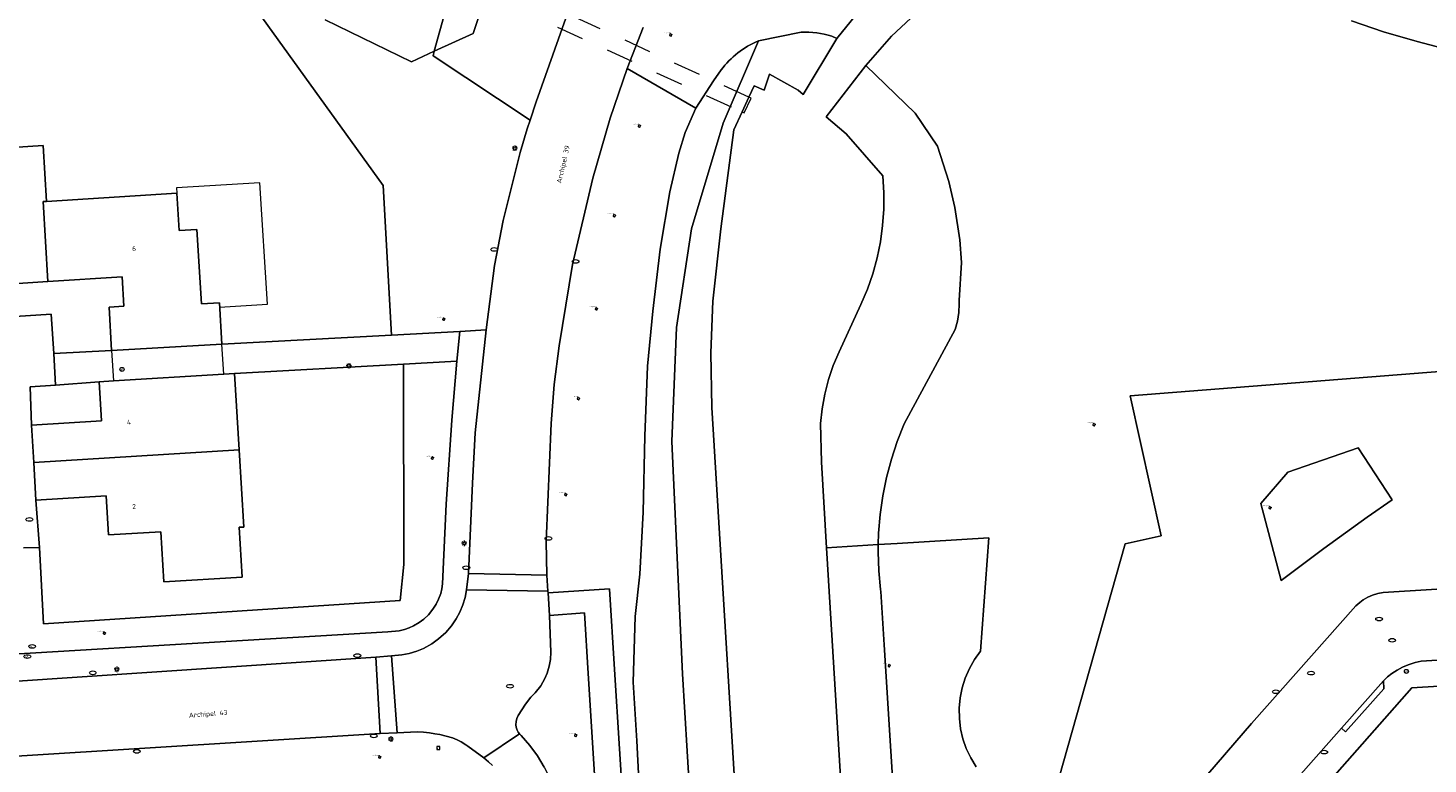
# Model space of a CAD drawing. Header units: metres. Extents: x 162098 to 162858, y 502351 to 503184.
# Tile 24 of 94: x 162390 to 162493, y 502440 to 502494. Entities that reach past the tile are written whole.
import ezdxf
from ezdxf.enums import TextEntityAlignment as Align

# ---------------------------------------------------------------- set-up
doc = ezdxf.new("R2010")
doc.units = ezdxf.units.M
doc.linetypes.add('ZZ-HIDDEN-SO', pattern=[4, 2, -2])
for name, color, linetype, lineweight in [('B-PV-GK-BESCHOEIING-G', 252, 'GK-BESCHOEIING-SO', 13), ('B-PV-IE-MEUBILAIR-S', 252, 'Continuous', 13), ('B-PV-KW-KUNSTWERK_DUIKER-GV', 252, 'ZZ-HIDDEN-SO', 13), ('B-PV-OG-BEBOUWING-GV', 7, 'Continuous', 18), ('B-PV-OG-BEBOUWING-T18', 7, 'Continuous', 18), ('B-PV-OG-BEBOUWING_LUIFEL-GV', 7, 'Continuous', 18), ('B-PV-OG-TERREIN_BEGROEID-GV', 7, 'Continuous', 13), ('B-PV-OG-TERREIN_ERF-GV', 252, 'Continuous', 13), ('B-PV-OG-TOPOGRAFIE-T18', 7, 'Continuous', 18), ('B-PV-VH-GESLOTENVERHARDING_ASFALT-GV', 252, 'Continuous', 13), ('B-PV-VH-OPENVERHARDING_BETONELEMENT-GV', 252, 'Continuous', 13), ('B-PV-VH-OPENVERHARDING_BETONSTRAATSTEEN-GV', 252, 'Continuous', 13), ('B-PV-VH-OPENVERHARDING_TEGEL-GV', 252, 'Continuous', 13)]:
    doc.layers.add(name, color=color, linetype=linetype, lineweight=lineweight)
for name, color, linetype, lineweight, true_color in [('B-PV-GR-BEPLANTING_CULTUUR_BOSPLANTSOEN-GV', 7, 'Continuous', 13, 0x99cc00), ('B-PV-GR-BEPLANTING_CULTUUR_HEESTERS-GV', 7, 'Continuous', 13, 0x99cc00), ('B-PV-GR-BOOM-S', 7, 'Continuous', 13, 0x4c9900), ('B-PV-OG-WATER_GRACHT-GV', 7, 'Continuous', 13, 0x007299)]:
    doc.layers.add(name, color=color, linetype=linetype, lineweight=lineweight, true_color=true_color)
doc.styles.add('NLCS-ISO', font='NLCS-ISO.ttf')
doc.styles.add('NLCS-ISO-M200-T18', font='NLCS-ISO.ttf', dxfattribs={"height": 1.8})
doc.linetypes.add('GK-BESCHOEIING-SO', pattern='A,18,-3,[1,NLCS.SHX,S=0.6,R=0,X=0,Y=0],-3', length=24)

# ---------------------------------------------------------------- blocks, each defined once
blk = doc.blocks.new('SIE-MEUBILAIR_BORD_VERKEER-SO')
blk.add_lwpolyline([(-0.5625, -0.5625), (0.5625, -0.5625), (0.5625, 0.5625), (-0.5625, 0.5625)], close=True)
at = {"style": 'NLCS-ISO'}
blk.add_text('vb', height=0.75, dxfattribs=at).set_placement((0, 0), align=Align.MIDDLE_CENTER)
blk = doc.blocks.new('SIE-MEUBILAIR_PAAL_LICHTMAST-SO')
for points in [[(-0.62, 0), (-1, 0)], [(-0.71, 0.71), (-0.44, 0.44)], [(0, 1), (0, 0.62)], [(0.44, 0.44), (0.71, 0.71)], [(1, 0), (0.62, 0)], [(-0.71, -0.71), (-0.44, -0.44)], [(0, -0.62), (0, -1)], [(0.44, -0.44), (0.71, -0.71)]]:
    blk.add_lwpolyline(points)
blk.add_circle((0, 0), 0.5)
blk = doc.blocks.new('SIE-MEUBILAIR_PAAL_AFSLUITPAAL-SO')
blk.add_circle((0, 0), 0.75)
at = {"style": 'NLCS-ISO'}
blk.add_text('af', height=0.75, dxfattribs=at).set_placement((0, 0.05), align=Align.MIDDLE_CENTER)
blk = doc.blocks.new('SIE-MEUBILAIR_PUT_KOLK-SO')
blk.add_ellipse((0, 0), major_axis=(1.25, 0), ratio=0.54)
blk = doc.blocks.new('SIE-MEUBILAIR_PUT_RIOOLPUT-SO')
blk.add_ellipse((0, 0), major_axis=(1.25, 0), ratio=0.54)
blk = doc.blocks.new('SIE-MEUBILAIR_PUT_WATERLEIDINGPUT-SO')
blk.add_ellipse((0, 0), major_axis=(1.25, 0), ratio=0.54)
at = {"style": 'NLCS-ISO'}
blk.add_text('wl', height=0.75, dxfattribs=at).set_placement((-0.14, 0), align=Align.MIDDLE_CENTER)
blk = doc.blocks.new('SIE-MEUBILAIR_PUT_BRANDKRAAN-SO')
blk.add_ellipse((0, 0), major_axis=(1.25, 0), ratio=0.54)
blk = doc.blocks.new('SGR-BOOM_GBKN-SO')
for centre, start, end in [((-0.25, -0.1), 67.1244, 157.1244), ((-0.1, 0.25), 157.1244, 247.1244), ((-0.1, 0.25), 337.1244, 157.1244), ((0.25, 0.1), 247.1244, 337.1244), ((-0.25, -0.1), 157.1244, 337.1244), ((0.1, -0.25), 157.1244, 337.1244), ((0.1, -0.25), 337.1244, 67.1244)]:
    blk.add_arc(centre, 0.188, start, end)
at = {"extrusion": (0, 0, -1)}
blk.add_arc((-0.25, 0.1), 0.188, 22.8756, 202.8756, dxfattribs=at)
at = {"style": 'NLCS-ISO'}
blk.add_attdef('SOORT', text='', height=0.35, dxfattribs=at).set_placement((0, 0.75), align=Align.MIDDLE_RIGHT)

msp = doc.modelspace()

# ---------------------------------------------------------------- linework, layer by layer
at = {"layer": 'B-PV-GK-BESCHOEIING-G'}
for points in [[(162442.907, 502489.297), (162443.289, 502490.128), (162444.018, 502489.812), (162444.416, 502490.98), (162446.519, 502489.819), (162446.876, 502489.504)], [(162442.41, 502488.214), (162441.805, 502486.895), (162440.835, 502479.654), (162440.266, 502474.343), (162440.115, 502470.551), (162440.191, 502466.55), (162442.447, 502429.192), (162443.443, 502412.598), (162443.562, 502410.623), (162446.07, 502368.842)], [(162453.894, 502369.339), (162451.357, 502411.016), (162451.232, 502413.059), (162448.221, 502462.522), (162448.152, 502465.36), (162448.27, 502466.449), (162448.466, 502467.526), (162448.74, 502468.586), (162449.091, 502469.622), (162449.516, 502470.629), (162451.121, 502474.103), (162451.591, 502475.212), (162451.987, 502476.35), (162452.306, 502477.511), (162452.547, 502478.691), (162452.71, 502479.885), (162452.792, 502481.086), (162452.795, 502482.291), (162452.714, 502483.543), (162450.037, 502486.611), (162448.563, 502487.861)]]:
    msp.add_lwpolyline(points, dxfattribs=at)
at = {"layer": 'B-PV-GR-BEPLANTING_CULTUUR_BOSPLANTSOEN-GV'}
for points in [[(162404.161, 502499.408), (162416.08, 502482.83), (162416.684, 502471.848), (162421.7, 502472.124), (162423.622, 502472.23), (162424.234, 502476.955), (162424.886, 502480.244), (162426.127, 502485.251), (162426.652, 502486.981), (162426.857, 502487.602), (162419.74, 502492.335), (162419.83, 502492.665), (162418.145, 502491.889), (162411.816, 502494.962)], [(162411.816, 502494.962), (162418.145, 502491.889), (162419.83, 502492.665), (162420.946, 502496.74)], [(162455.854, 502496.089), (162453.371, 502493.782), (162451.473, 502491.632), (162455.094, 502488.138), (162456.726, 502485.706), (162457.572, 502483.115), (162457.996, 502481.207), (162458.365, 502478.835), (162458.486, 502477.173), (162458.322, 502474.395), (162458.333, 502474.15), (162458.309, 502473.506), (162458.205, 502472.87), (162458.024, 502472.253), (162454.289, 502465.341), (162454.284, 502465.333), (162453.782, 502464.055), (162453.354, 502462.746), (162453.001, 502461.414), (162452.727, 502460.064), (162452.532, 502458.7), (162452.416, 502457.328), (162452.394, 502456.488), (162453.766, 502456.572), (162460.49, 502456.978), (162459.881, 502448.672), (162459.442, 502448.057), (162459.07, 502447.398), (162458.77, 502446.704), (162458.544, 502445.982), (162458.396, 502445.241), (162458.328, 502444.488), (162458.339, 502443.732), (162458.43, 502442.981), (162458.599, 502442.244), (162458.846, 502441.529), (162459.167, 502440.844), (162459.558, 502440.197)], [(162495.628, 502492.398), (162491.902, 502493.377), (162489.442, 502494.097), (162487.106, 502494.905)], [(162465.326, 502438.21), (162470.499, 502456.554), (162473.126, 502457.136), (162470.856, 502467.387), (162515.955, 502470.936)]]:
    msp.add_lwpolyline(points, dxfattribs=at)
for points in [[(162448.563, 502487.861), (162450.037, 502486.611), (162452.714, 502483.543), (162452.795, 502482.291), (162452.792, 502481.086), (162452.71, 502479.885), (162452.547, 502478.691), (162452.306, 502477.511), (162451.987, 502476.35), (162451.591, 502475.212), (162451.121, 502474.103), (162449.516, 502470.629), (162449.091, 502469.622), (162448.74, 502468.586), (162448.466, 502467.526), (162448.27, 502466.449), (162448.152, 502465.36), (162448.221, 502462.522), (162448.602, 502456.258), (162452.394, 502456.488), (162452.416, 502457.328), (162452.532, 502458.7), (162452.727, 502460.064), (162453.001, 502461.414), (162453.354, 502462.746), (162453.782, 502464.055), (162454.284, 502465.333), (162454.289, 502465.341), (162458.024, 502472.253), (162458.205, 502472.87), (162458.309, 502473.506), (162458.333, 502474.15), (162458.322, 502474.395), (162458.486, 502477.173), (162458.365, 502478.835), (162457.996, 502481.207), (162457.572, 502483.115), (162456.726, 502485.706), (162455.094, 502488.138), (162451.473, 502491.632)], [(162487.581, 502463.579), (162482.439, 502461.806), (162480.446, 502459.507), (162481.93, 502453.845), (162485.067, 502456.202), (162488.252, 502458.494), (162490.073, 502459.761)]]:
    msp.add_lwpolyline(points, close=True, dxfattribs=at)
at = {"layer": 'B-PV-GR-BEPLANTING_CULTUUR_HEESTERS-GV'}
for points in [[(162376.242, 502447.698), (162416.411, 502450.097), (162417.258, 502450.167), (162417.652, 502450.264), (162417.989, 502450.382), (162418.302, 502450.524), (162418.719, 502450.768), (162419.051, 502451.018), (162419.393, 502451.341), (162419.726, 502451.747), (162419.968, 502452.129), (162420.139, 502452.475), (162420.298, 502452.91), (162420.385, 502453.256), (162420.442, 502453.619), (162420.689, 502459.461), (162421.124, 502465.617), (162421.492, 502469.935), (162417.576, 502469.721), (162417.606, 502455.037), (162417.325, 502452.386), (162391.16, 502450.69), (162390.884, 502456.281), (162389.694, 502456.254)], [(162424.088, 502440.296), (162423.809, 502440.559), (162423.471, 502440.84), (162422.299, 502441.702), (162422.148, 502441.804), (162421.793, 502442.015), (162421.509, 502442.16), (162421.162, 502442.31), (162420.229, 502442.55), (162419.876, 502442.623), (162419.484, 502442.68), (162419.039, 502442.727), (162418.583, 502442.756), (162417.098, 502442.677), (162415.868, 502442.63), (162380.917, 502440.452)]]:
    msp.add_lwpolyline(points, dxfattribs=at)
at = {"layer": 'B-PV-KW-KUNSTWERK_DUIKER-GV'}
msp.add_lwpolyline([(162421.597, 502497.773), (162442.41, 502488.214), (162442.564, 502488.143), (162443.061, 502489.226), (162442.907, 502489.297), (162422.094, 502498.856)], close=True, dxfattribs=at)
at = {"layer": 'B-PV-OG-BEBOUWING-GV'}
for points in [[(162386.305, 502473.018), (162389.079, 502473.208), (162388.931, 502475.604), (162391.495, 502475.774), (162391.133, 502481.644), (162391.393, 502481.66), (162391.14, 502485.753), (162385.511, 502485.38)], [(162395.987, 502473.903), (162396.164, 502470.726), (162404.252, 502471.18), (162404.066, 502474.222), (162402.759, 502474.14), (162402.425, 502479.599), (162401.117, 502479.517), (162400.949, 502482.261), (162391.393, 502481.66), (162391.133, 502481.644), (162391.495, 502475.774), (162396.934, 502476.133), (162397.068, 502473.963)], [(162405.512, 502463.433), (162405.175, 502469.042), (162404.386, 502468.994), (162396.3, 502468.499), (162395.255, 502468.429), (162395.427, 502465.564), (162390.286, 502465.255), (162390.451, 502462.51)], [(162390.616, 502459.755), (162395.757, 502460.064), (162395.929, 502457.2), (162399.783, 502457.424), (162400.003, 502453.761), (162405.733, 502454.094), (162405.513, 502457.758), (162405.852, 502457.778), (162405.512, 502463.433), (162390.451, 502462.51)]]:
    msp.add_lwpolyline(points, close=True, dxfattribs=at)
at = {"layer": 'B-PV-OG-BEBOUWING_LUIFEL-GV'}
msp.add_lwpolyline([(162400.926, 502482.644), (162400.949, 502482.261), (162401.117, 502479.517), (162402.425, 502479.599), (162402.759, 502474.14), (162404.066, 502474.222), (162404.086, 502473.897), (162407.591, 502474.111), (162407.046, 502483.018)], close=True, dxfattribs=at)
for points in [[(162404.252, 502471.18), (162396.164, 502470.726)], [(162404.386, 502468.994), (162404.252, 502471.18)], [(162396.164, 502470.726), (162396.3, 502468.499)], [(162396.3, 502468.499), (162404.386, 502468.994)]]:
    msp.add_lwpolyline(points, dxfattribs=at)
at = {"layer": 'B-PV-OG-TERREIN_BEGROEID-GV'}
for points in [[(162421.933, 502498.93), (162422.094, 502498.856), (162421.597, 502497.773), (162421.444, 502497.843), (162420.946, 502496.74), (162419.83, 502492.665), (162422.67, 502493.972), (162424.645, 502499.863), (162425.016, 502516.559), (162375.359, 502538.151), (162363.213, 502543.433), (162340.979, 502554.199), (162322.156, 502563.268), (162311.937, 502571.233), (162298.734, 502576.971), (162298.078, 502575.462), (162311.586, 502569.377), (162321.183, 502562.105), (162362.436, 502542.61), (162403.53, 502524.727), (162423.99, 502515.74), (162422.381, 502499.922)], [(162433.697, 502514.298), (162425.016, 502516.559), (162424.645, 502499.863), (162422.67, 502493.972), (162419.83, 502492.665), (162419.74, 502492.335), (162426.857, 502487.602), (162427.307, 502488.964), (162429.895, 502496.268), (162430.658, 502498.314), (162431.659, 502500.661), (162433.116, 502503.969), (162433.357, 502504.535), (162433.832, 502506.54), (162434.096, 502508.584), (162434.145, 502510.644), (162433.978, 502512.698)], [(162490.073, 502459.761), (162488.252, 502458.494), (162485.067, 502456.202), (162481.93, 502453.845), (162480.446, 502459.507), (162482.439, 502461.806), (162487.581, 502463.579)]]:
    msp.add_lwpolyline(points, close=True, dxfattribs=at)
for points in [[(162448.981, 502493.775), (162449.359, 502493.607), (162451.033, 502495.691)], [(162435.148, 502494.404), (162433.976, 502491.409), (162439.009, 502488.486), (162440.315, 502490.487), (162440.873, 502491.297)], [(162446.74, 502494.061), (162443.596, 502493.421), (162441.004, 502487.406), (162438.693, 502479.655), (162437.591, 502472.401), (162437.243, 502464.044), (162438.022, 502447.019), (162438.364, 502441.35), (162440.121, 502412.676), (162440.12, 502412.401), (162440.164, 502410.452), (162440.238, 502410.148), (162442.732, 502368.63)], [(162446.07, 502368.842), (162443.562, 502410.623), (162443.443, 502412.598), (162442.447, 502429.192), (162440.191, 502466.55), (162440.115, 502470.551), (162440.266, 502474.343), (162440.835, 502479.654), (162441.805, 502486.895), (162442.41, 502488.214), (162442.907, 502489.297), (162443.289, 502490.128), (162444.018, 502489.812), (162444.416, 502490.98), (162446.519, 502489.819), (162446.876, 502489.504), (162449.359, 502493.607), (162448.981, 502493.775)], [(162443.596, 502493.421), (162446.74, 502494.061)], [(162440.121, 502412.676), (162438.364, 502441.35), (162438.022, 502447.019), (162437.243, 502464.044), (162437.591, 502472.401), (162438.693, 502479.655), (162441.004, 502487.406), (162443.596, 502493.421)], [(162435.115, 502433.466), (162434.679, 502442.091), (162434.423, 502446.402), (162434.561, 502451.22), (162434.897, 502454.313), (162435.151, 502458.857), (162435.267, 502464.437), (162435.476, 502469.568), (162435.849, 502473.612), (162436.391, 502478.147), (162437.099, 502482.346), (162437.763, 502485.193), (162438.219, 502486.7), (162439.009, 502488.486), (162433.976, 502491.409), (162432.737, 502487.767), (162431.467, 502483.365), (162429.969, 502477.039), (162428.98, 502471.06), (162428.608, 502468.229), (162428.395, 502465.363), (162428.041, 502456.706), (162428.073, 502454.247), (162428.165, 502453.083), (162428.173, 502452.942), (162432.689, 502453.246), (162433.048, 502447.336), (162435.241, 502412.418)], [(162440.873, 502491.297), (162440.315, 502490.487), (162439.009, 502488.486), (162438.219, 502486.7), (162437.763, 502485.193), (162437.099, 502482.346), (162436.391, 502478.147), (162435.849, 502473.612), (162435.476, 502469.568), (162435.267, 502464.437), (162435.151, 502458.857), (162434.897, 502454.313), (162434.561, 502451.22), (162434.423, 502446.402), (162434.679, 502442.091), (162435.115, 502433.466)], [(162515.955, 502470.936), (162470.856, 502467.387), (162473.126, 502457.136), (162470.499, 502456.554), (162465.326, 502438.21)], [(162459.558, 502440.197), (162459.167, 502440.844), (162458.846, 502441.529), (162458.599, 502442.244), (162458.43, 502442.981), (162458.339, 502443.732), (162458.328, 502444.488), (162458.396, 502445.241), (162458.544, 502445.982), (162458.77, 502446.704), (162459.07, 502447.398), (162459.442, 502448.057), (162459.881, 502448.672), (162460.49, 502456.978), (162453.766, 502456.572), (162452.394, 502456.488), (162452.38, 502455.95), (162452.424, 502454.574), (162452.548, 502453.202), (162452.569, 502453.037), (162452.814, 502449.129), (162454.325, 502425.355)], [(162454.325, 502425.355), (162452.814, 502449.129), (162452.569, 502453.037), (162452.548, 502453.202), (162452.424, 502454.574), (162452.38, 502455.95), (162452.394, 502456.488), (162448.602, 502456.258), (162451.232, 502413.059)], [(162475.941, 502438.954), (162479.763, 502443.361), (162487.419, 502452.005), (162487.698, 502452.251), (162487.954, 502452.43), (162488.293, 502452.623), (162488.638, 502452.783), (162489.023, 502452.901), (162489.421, 502452.977), (162489.801, 502453.011), (162533.247, 502455.685)], [(162431.125, 502447.046), (162430.847, 502451.474), (162428.284, 502451.286)], [(162428.284, 502451.286), (162428.381, 502448.604), (162428.351, 502448.072), (162428.265, 502447.584), (162428.106, 502447.055), (162427.936, 502446.658), (162427.641, 502446.142), (162427.233, 502445.618)], [(162433.3, 502412.323), (162431.125, 502447.046)], [(162426.918, 502445.304), (162426.515, 502444.782)], [(162427.233, 502445.618), (162426.918, 502445.304)], [(162426.515, 502444.782), (162425.99, 502443.947), (162425.881, 502443.725)], [(162425.881, 502443.725), (162425.825, 502443.504), (162425.814, 502443.262)], [(162425.814, 502443.262), (162425.837, 502443.093), (162425.907, 502442.874), (162425.98, 502442.735)], [(162425.98, 502442.735), (162426.069, 502442.609)], [(162426.069, 502442.609), (162426.108, 502442.596), (162426.209, 502442.49), (162426.834, 502441.766), (162427.396, 502440.992), (162427.892, 502440.174), (162428.318, 502439.318), (162428.67, 502438.429), (162428.947, 502437.513), (162429.147, 502436.578), (162429.268, 502435.629)]]:
    msp.add_lwpolyline(points, dxfattribs=at)
for points in [[(162446.74, 502494.061, -0.086582), (162448.981, 502493.775)], [(162448.981, 502493.775, 0.086582), (162446.74, 502494.061)], [(162440.873, 502491.297, -0.1380317), (162443.596, 502493.421)], [(162443.596, 502493.421, 0.1380317), (162440.873, 502491.297)]]:
    msp.add_lwpolyline(points, format="xyb", dxfattribs=at)
at = {"layer": 'B-PV-OG-TERREIN_ERF-GV'}
for points in [[(162385.511, 502485.38), (162391.14, 502485.753), (162391.393, 502481.66), (162400.949, 502482.261), (162401.117, 502479.517), (162402.425, 502479.599), (162402.759, 502474.14), (162404.066, 502474.222), (162404.252, 502471.18), (162416.684, 502471.848), (162416.08, 502482.83), (162404.161, 502499.408), (162394.67, 502498.81), (162386.936, 502498.322)], [(162396.164, 502470.726), (162395.987, 502473.903), (162397.068, 502473.963), (162396.934, 502476.133), (162391.495, 502475.774)], [(162391.495, 502475.774), (162388.931, 502475.604), (162389.079, 502473.208)], [(162389.079, 502473.208), (162391.72, 502473.388), (162391.917, 502470.505), (162396.164, 502470.726)], [(162390.884, 502456.281), (162391.16, 502450.69), (162417.325, 502452.386), (162417.606, 502455.037), (162417.576, 502469.721)], [(162417.576, 502469.721), (162405.175, 502469.042)], [(162405.175, 502469.042), (162405.512, 502463.433)], [(162405.512, 502463.433), (162405.852, 502457.778)], [(162395.757, 502460.064), (162390.616, 502459.755)], [(162390.616, 502459.755), (162390.884, 502456.281)], [(162395.929, 502457.2), (162395.757, 502460.064)], [(162405.852, 502457.778), (162405.513, 502457.758)], [(162405.513, 502457.758), (162405.733, 502454.094)], [(162399.783, 502457.424), (162395.929, 502457.2)], [(162400.003, 502453.761), (162399.783, 502457.424)], [(162405.733, 502454.094), (162400.003, 502453.761)], [(162520.967, 502373.602), (162520.79, 502376.799), (162525.489, 502391.043), (162535.69, 502394.728), (162586.018, 502397.792), (162587.568, 502397.886), (162585.925, 502424.973), (162581.072, 502424.678), (162580.897, 502427.559), (162585.75, 502427.853), (162584.428, 502449.637), (162581.211, 502451.518), (162491.515, 502445.994), (162463.619, 502414.362), (162463.649, 502413.874), (162466.351, 502370.131)]]:
    msp.add_lwpolyline(points, dxfattribs=at)
msp.add_lwpolyline([(162395.255, 502468.429), (162392.042, 502468.191), (162390.196, 502468.055), (162390.286, 502465.255), (162395.427, 502465.564)], close=True, dxfattribs=at)
at = {"layer": 'B-PV-OG-WATER_GRACHT-GV'}
for points in [[(162494.299, 502495.633), (162490.393, 502496.935), (162485.77, 502498.628), (162481.948, 502500.194), (162479.408, 502501.325), (162474.106, 502503.273), (162469.205, 502505.049), (162468.374, 502505.189), (162467.534, 502505.25), (162466.486, 502505.215), (162463.563, 502504.404), (162460.19, 502503.148), (162456.345, 502500.724), (162453.179, 502498.007), (162451.033, 502495.691), (162449.359, 502493.607), (162446.876, 502489.504), (162446.519, 502489.819), (162444.416, 502490.98), (162444.018, 502489.812), (162443.289, 502490.128), (162442.907, 502489.297), (162442.41, 502488.214)], [(162451.232, 502413.059), (162448.602, 502456.258), (162448.221, 502462.522), (162448.152, 502465.36), (162448.27, 502466.449), (162448.466, 502467.526), (162448.74, 502468.586), (162449.091, 502469.622), (162449.516, 502470.629), (162451.121, 502474.103), (162451.591, 502475.212), (162451.987, 502476.35), (162452.306, 502477.511), (162452.547, 502478.691), (162452.71, 502479.885), (162452.792, 502481.086), (162452.795, 502482.291), (162452.714, 502483.543), (162450.037, 502486.611), (162448.563, 502487.861), (162451.473, 502491.632), (162453.371, 502493.782), (162455.854, 502496.089)], [(162487.106, 502494.905), (162489.442, 502494.097), (162491.902, 502493.377), (162495.628, 502492.398)], [(162442.41, 502488.214), (162441.805, 502486.895), (162440.835, 502479.654), (162440.266, 502474.343), (162440.115, 502470.551), (162440.191, 502466.55), (162442.447, 502429.192), (162443.443, 502412.598), (162443.562, 502410.623), (162446.07, 502368.842)]]:
    msp.add_lwpolyline(points, dxfattribs=at)
at = {"layer": 'B-PV-VH-GESLOTENVERHARDING_ASFALT-GV'}
for points in [[(162429.895, 502496.268), (162427.307, 502488.964), (162426.857, 502487.602), (162426.652, 502486.981), (162426.127, 502485.251), (162424.886, 502480.244), (162424.234, 502476.955), (162423.622, 502472.23), (162422.826, 502464.691), (162422.619, 502460.989), (162422.333, 502454.364), (162428.073, 502454.247), (162428.041, 502456.706), (162428.395, 502465.363), (162428.608, 502468.229), (162428.98, 502471.06), (162429.969, 502477.039), (162431.467, 502483.365), (162432.737, 502487.767), (162433.976, 502491.409), (162435.148, 502494.404)], [(162415.531, 502448.236), (162377.563, 502445.681)], [(162415.868, 502442.63), (162415.531, 502448.236)], [(162380.917, 502440.452), (162415.868, 502442.63)], [(162427.892, 502440.174), (162427.396, 502440.992), (162426.834, 502441.766), (162426.209, 502442.49), (162426.108, 502442.596), (162426.069, 502442.609), (162423.471, 502440.84), (162423.809, 502440.559), (162424.088, 502440.296)]]:
    msp.add_lwpolyline(points, dxfattribs=at)
at = {"layer": 'B-PV-VH-OPENVERHARDING_BETONELEMENT-GV'}
for points in [[(162422.333, 502454.364), (162422.2, 502453.183)], [(162428.073, 502454.247), (162422.333, 502454.364)], [(162428.165, 502453.083), (162428.073, 502454.247)], [(162422.2, 502453.183), (162428.165, 502453.083)], [(162416.699, 502448.334), (162415.531, 502448.236)], [(162417.098, 502442.677), (162416.699, 502448.334)], [(162415.531, 502448.236), (162415.868, 502442.63)], [(162415.868, 502442.63), (162417.098, 502442.677)]]:
    msp.add_lwpolyline(points, dxfattribs=at)
at = {"layer": 'B-PV-VH-OPENVERHARDING_BETONSTRAATSTEEN-GV'}
for points in [[(162533.247, 502455.685), (162489.801, 502453.011), (162489.421, 502452.977), (162489.023, 502452.901), (162488.638, 502452.783), (162488.293, 502452.623), (162487.954, 502452.43), (162487.698, 502452.251), (162487.419, 502452.005), (162479.763, 502443.361), (162475.941, 502438.954)], [(162422.2, 502453.183), (162422.089, 502452.605), (162421.928, 502452.068), (162421.7, 502451.522), (162421.441, 502451.041), (162421.092, 502450.531), (162420.664, 502450.036), (162420.149, 502449.568), (162419.653, 502449.212), (162419.045, 502448.876), (162418.544, 502448.667), (162417.997, 502448.501), (162417.452, 502448.393), (162416.699, 502448.334)], [(162428.165, 502453.083), (162422.2, 502453.183)], [(162428.173, 502452.942), (162428.165, 502453.083)], [(162428.284, 502451.286), (162428.173, 502452.942)], [(162426.069, 502442.609), (162425.98, 502442.735), (162425.907, 502442.874), (162425.837, 502443.093), (162425.814, 502443.262), (162425.825, 502443.504), (162425.881, 502443.725), (162425.99, 502443.947), (162426.515, 502444.782), (162426.918, 502445.304), (162427.233, 502445.618), (162427.641, 502446.142), (162427.936, 502446.658), (162428.106, 502447.055), (162428.265, 502447.584), (162428.351, 502448.072), (162428.381, 502448.604), (162428.284, 502451.286)], [(162416.699, 502448.334), (162417.098, 502442.677)], [(162478.543, 502434.186), (162486.356, 502443.026), (162489.435, 502446.509), (162489.73, 502446.782), (162490.056, 502447.038), (162490.437, 502447.288), (162490.848, 502447.506), (162491.244, 502447.678), (162491.764, 502447.839), (162492.215, 502447.934), (162498.034, 502448.311)], [(162489.435, 502446.509), (162486.356, 502443.026)], [(162489.478, 502445.916), (162489.435, 502446.509)], [(162486.356, 502443.026), (162486.668, 502442.746), (162489.478, 502445.916)], [(162417.098, 502442.677), (162418.583, 502442.756), (162419.039, 502442.727), (162419.484, 502442.68), (162419.876, 502442.623), (162420.229, 502442.55), (162421.162, 502442.31), (162421.509, 502442.16), (162421.793, 502442.015), (162422.148, 502441.804), (162422.299, 502441.702), (162423.471, 502440.84)], [(162423.471, 502440.84), (162426.069, 502442.609)]]:
    msp.add_lwpolyline(points, dxfattribs=at)
at = {"layer": 'B-PV-VH-OPENVERHARDING_TEGEL-GV'}
for points in [[(162389.694, 502456.254), (162390.884, 502456.281), (162390.616, 502459.755), (162390.451, 502462.51), (162390.286, 502465.255), (162390.196, 502468.055), (162392.042, 502468.191), (162391.917, 502470.505), (162391.72, 502473.388), (162389.079, 502473.208)], [(162377.563, 502445.681), (162415.531, 502448.236), (162416.699, 502448.334), (162417.452, 502448.393), (162417.997, 502448.501), (162418.544, 502448.667), (162419.045, 502448.876), (162419.653, 502449.212), (162420.149, 502449.568), (162420.664, 502450.036), (162421.092, 502450.531), (162421.441, 502451.041), (162421.7, 502451.522), (162421.928, 502452.068), (162422.089, 502452.605), (162422.2, 502453.183), (162422.333, 502454.364), (162422.619, 502460.989), (162422.826, 502464.691), (162423.622, 502472.23), (162421.7, 502472.124), (162421.492, 502469.935), (162421.124, 502465.617), (162420.689, 502459.461), (162420.442, 502453.619), (162420.385, 502453.256), (162420.298, 502452.91), (162420.139, 502452.475), (162419.968, 502452.129), (162419.726, 502451.747), (162419.393, 502451.341), (162419.051, 502451.018), (162418.719, 502450.768), (162418.302, 502450.524), (162417.989, 502450.382), (162417.652, 502450.264), (162417.258, 502450.167), (162416.411, 502450.097), (162376.242, 502447.698)], [(162435.395, 502409.867), (162436.578, 502409.936), (162440.238, 502410.148), (162440.164, 502410.452), (162440.12, 502412.401), (162440.121, 502412.676), (162436.42, 502412.48), (162435.241, 502412.418), (162433.048, 502447.336), (162432.689, 502453.246), (162428.173, 502452.942), (162428.284, 502451.286), (162430.847, 502451.474), (162431.125, 502447.046), (162433.3, 502412.323), (162430.694, 502412.187), (162430.851, 502409.609), (162433.458, 502409.739), (162435.689, 502373.359), (162433.071, 502373.221), (162433.202, 502371.08), (162435.817, 502371.224), (162436.003, 502368.202)], [(162463.619, 502414.362), (162491.515, 502445.994), (162581.211, 502451.518)], [(162498.034, 502448.311), (162492.215, 502447.934), (162491.764, 502447.839), (162491.244, 502447.678), (162490.848, 502447.506), (162490.437, 502447.288), (162490.056, 502447.038), (162489.73, 502446.782), (162489.435, 502446.509), (162489.478, 502445.916), (162486.668, 502442.746), (162486.356, 502443.026), (162478.543, 502434.186)]]:
    msp.add_lwpolyline(points, dxfattribs=at)
msp.add_lwpolyline([(162421.7, 502472.124), (162416.684, 502471.848), (162404.252, 502471.18), (162396.164, 502470.726), (162391.917, 502470.505), (162392.042, 502468.191), (162395.255, 502468.429), (162396.3, 502468.499), (162404.386, 502468.994), (162405.175, 502469.042), (162417.576, 502469.721), (162421.492, 502469.935)], close=True, dxfattribs=at)

# ---------------------------------------------------------------- block references
at = {"layer": 'B-PV-GR-BOOM-S', "xscale": 0.2, "yscale": 0.2, "zscale": 0.2}
for p in [(162437.164, 502493.866), (162434.861, 502487.183), (162433.033, 502480.606), (162420.526, 502473.02), (162431.72, 502473.78), (162430.393, 502467.196), (162468.217, 502465.278), (162419.695, 502462.841), (162429.469, 502460.161), (162481.114, 502459.189), (162395.63, 502449.993), (162453.189, 502447.613), (162430.197, 502442.497), (162415.825, 502440.904)]:
    msp.add_blockref('SGR-BOOM_GBKN-SO', p, dxfattribs=at).add_auto_attribs({'SOORT': '****%%c***m'})
at = {"layer": 'B-PV-IE-MEUBILAIR-S', "xscale": 0.2, "yscale": 0.2, "zscale": 0.2}
for name, p in [('SIE-MEUBILAIR_PAAL_LICHTMAST-SO', (162425.738, 502485.555)), ('SIE-MEUBILAIR_PUT_KOLK-SO', (162424.231, 502478.131)), ('SIE-MEUBILAIR_PUT_KOLK-SO', (162430.187, 502477.257)), ('SIE-MEUBILAIR_PAAL_AFSLUITPAAL-SO', (162396.928, 502469.334)), ('SIE-MEUBILAIR_PAAL_LICHTMAST-SO', (162413.568, 502469.604)), ('SIE-MEUBILAIR_PUT_BRANDKRAAN-SO', (162390.132, 502458.331)), ('SIE-MEUBILAIR_PAAL_LICHTMAST-SO', (162422.022, 502456.582)), ('SIE-MEUBILAIR_PUT_KOLK-SO', (162428.198, 502456.943)), ('SIE-MEUBILAIR_PUT_KOLK-SO', (162422.178, 502454.794)), ('SIE-MEUBILAIR_PUT_RIOOLPUT-SO', (162489.119, 502451.03)), ('SIE-MEUBILAIR_PUT_RIOOLPUT-SO', (162490.08, 502449.47)), ('SIE-MEUBILAIR_PUT_WATERLEIDINGPUT-SO', (162389.982, 502448.279)), ('SIE-MEUBILAIR_PUT_WATERLEIDINGPUT-SO', (162390.336, 502449.025)), ('SIE-MEUBILAIR_PUT_KOLK-SO', (162414.185, 502448.344)), ('SIE-MEUBILAIR_PAAL_LICHTMAST-SO', (162396.549, 502447.344)), ('SIE-MEUBILAIR_PAAL_AFSLUITPAAL-SO', (162491.122, 502447.188)), ('SIE-MEUBILAIR_PUT_KOLK-SO', (162394.787, 502447.084)), ('SIE-MEUBILAIR_PUT_BRANDKRAAN-SO', (162484.13, 502447.068)), ('SIE-MEUBILAIR_PUT_RIOOLPUT-SO', (162425.386, 502446.102)), ('SIE-MEUBILAIR_PUT_KOLK-SO', (162481.553, 502445.693)), ('SIE-MEUBILAIR_PUT_KOLK-SO', (162415.395, 502442.455)), ('SIE-MEUBILAIR_PAAL_LICHTMAST-SO', (162416.637, 502442.231)), ('SIE-MEUBILAIR_PUT_KOLK-SO', (162398.014, 502441.328)), ('SIE-MEUBILAIR_BORD_VERKEER-SO', (162420.127, 502441.568)), ('SIE-MEUBILAIR_PUT_KOLK-SO', (162485.096, 502441.273))]:
    msp.add_blockref(name, p, dxfattribs=at)

# ---------------------------------------------------------------- texts
at = {"layer": 'B-PV-OG-BEBOUWING-T18', "style": 'NLCS-ISO-M200-T18'}
for s, p in [('6', (162397.805, 502478.197)), ('4', (162397.436, 502465.464)), ('2', (162397.808, 502459.282))]:
    msp.add_text(s, height=0.36, rotation=3.8, dxfattribs=at).set_placement(p, align=Align.MIDDLE)
at = {"layer": 'B-PV-OG-TOPOGRAFIE-T18', "style": 'NLCS-ISO-M200-T18'}
for s, rotation, p in [('Archipel 39', 77, (162429.323, 502484.365)), ('Archipel 43', 4.4, (162403.247, 502444.028))]:
    msp.add_text(s, height=0.36, rotation=rotation, dxfattribs=at).set_placement(p, align=Align.MIDDLE)

doc.saveas('drawing.dxf')
